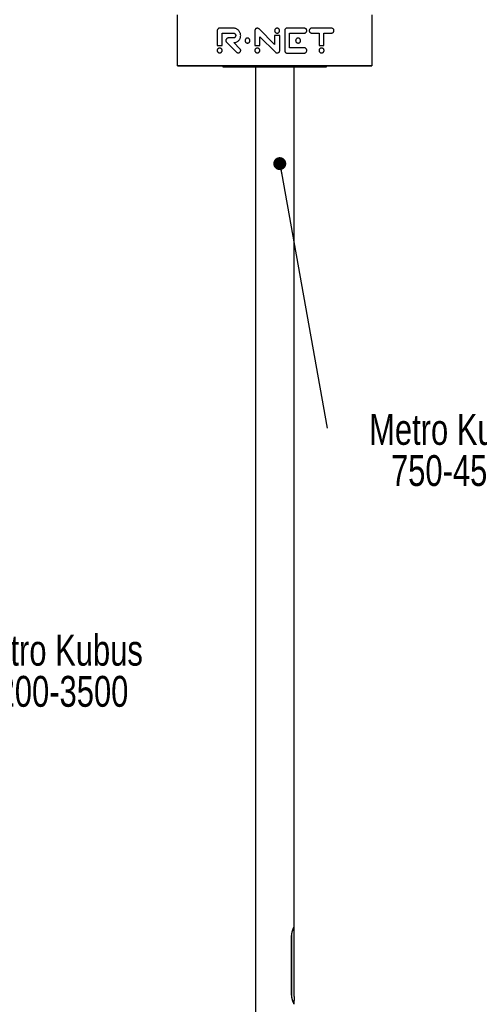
# Paper-space layout 'MA-KB-Metro Kubus Configurations' of a CAD drawing. Header units: millimetres. Extents: x 7 to 291, y 7 to 204.
# Tile 5 of 9: x 137 to 172, y 81 to 157. Entities that reach past the tile are written whole.
import ezdxf

# ---------------------------------------------------------------- set-up
doc = ezdxf.new("R2010")
doc.units = ezdxf.units.MM
doc.layers.add('LOGO', color=7, linetype='Continuous')
doc.styles.add('SLDTEXTSTYLE1', font='TXT', dxfattribs={"width": 0.75})
doc.dimstyles.new('SLDDIMSTYLE4', dxfattribs={"dimtxt": 0.18, "dimasz": 1, "dimexe": 0, "dimexo": 0.0625, "dimgap": 0, "dimtad": 0, "dimtih": 1, "dimtoh": 1, "dimdec": 0, "dimrnd": 1e-09, "dimzin": 0, "dimdsep": 46, "dimtxsty": 'Standard', "dimblk1": 'DOT', "dimblk2": 'DOT', "dimsah": 1, "dimcen": 0.09, "dimadec": 0, "dimazin": 0, "dimtfac": 1, "dimtdec": 0, "dimtofl": 0, "dimtmove": 0, "dimatfit": 3, "dimldrblk": 'DOT', "dimfxl": 1, "dimfrac": 2, "dimtolj": 1, "dimtzin": 0, "dimarcsym": 0})

# ---------------------------------------------------------------- blocks, each defined once
blk = doc.blocks.new('SW_NOTE_0_6')
at = {"layer": 'LOGO', "color": 0, "attachment_point": 2, "style": 'SLDTEXTSTYLE1'}
for s, insert, char_height in [('Metro Kubus', (10.008, 1.107), 2.38125), ('750-4500', (9.972, -2.068), 2.3813)]:
    blk.add_mtext(s, dxfattribs=dict(at, insert=insert, char_height=char_height))
blk = doc.blocks.new('_Dot')
at = {"color": 0, "linetype": 'ByBlock', "lineweight": -2}
blk.add_line((-0.5, 0), (-1, 0), dxfattribs=at)
at = {"color": 0, "linetype": 'ByBlock', "const_width": 0.5}
blk.add_lwpolyline([(-0.25, 0, 1), (0.25, 0, 1)], format="xyb", close=True, dxfattribs=at)
blk = doc.blocks.new('SW_NOTE_0_7')
at = {"layer": 'LOGO', "color": 0, "attachment_point": 2, "style": 'SLDTEXTSTYLE1'}
for s, insert, char_height in [('Metro Kubus', (9.975, 1.119), 2.38125), ('1200-3500', (9.916, -2.056), 2.3813)]:
    blk.add_mtext(s, dxfattribs=dict(at, insert=insert, char_height=char_height))

psp = doc.layouts.new('MA-KB-Metro Kubus Configurations')

# ---------------------------------------------------------------- linework, layer by layer
at = {"color": 7, "linetype": 'Continuous', "lineweight": 25}
for p, q in [((149.183, 153.891), (149.183, 157.843)), ((164.181, 157.843), (164.181, 153.891)), ((149.183, 156.802), (149.182, 156.802)), ((149.183, 156.613), (149.182, 156.613)), ((152.241, 156.608), (152.241, 155.477)), ((153.476, 156.802), (152.427, 156.802)), ((155.143, 156.608), (155.143, 155.477)), ((156.657, 155.542), (155.464, 156.742)), ((157.445, 156.608), (157.445, 155.082)), ((158.959, 156.802), (157.624, 156.802)), ((161.058, 156.802), (159.532, 156.802)), ((164.181, 156.802), (164.182, 156.802)), ((164.181, 156.608), (164.182, 156.608)), ((164.182, 156.608), (164.182, 155.477)), ((149.183, 156.423), (149.182, 156.423)), ((149.182, 155.477), (149.182, 156.423)), ((152.62, 156.423), (153.476, 156.423)), ((152.62, 155.477), (152.62, 156.423)), ((153.476, 156.045), (153.094, 156.045)), ((155.521, 156.147), (156.724, 154.947)), ((155.521, 155.477), (155.521, 156.147)), ((156.657, 156.234), (156.657, 155.542)), ((157.067, 156.234), (156.657, 156.234)), ((157.067, 155.082), (157.067, 156.234)), ((157.823, 156.423), (158.959, 156.423)), ((157.823, 155.288), (157.823, 156.423)), ((159.532, 156.423), (160.094, 156.423)), ((160.094, 156.423), (160.094, 155.477)), ((160.473, 156.423), (161.058, 156.423)), ((160.473, 155.477), (160.473, 156.423)), ((149.183, 155.477), (149.182, 155.477)), ((149.182, 155.288), (149.182, 155.477)), ((149.183, 155.288), (149.182, 155.288)), ((149.183, 155.082), (149.182, 155.082)), ((152.241, 155.477), (152.62, 155.477)), ((152.959, 155.712), (153.722, 154.948)), ((153.992, 155.217), (153.52, 155.689)), ((155.143, 155.477), (155.521, 155.477)), ((158.959, 155.288), (157.823, 155.288)), ((160.094, 155.477), (160.473, 155.477)), ((164.181, 155.477), (164.182, 155.477)), ((164.181, 155.082), (164.182, 155.082)), ((164.182, 155.477), (164.182, 155.276)), ((149.183, 154.878), (149.182, 154.878)), ((157.624, 154.878), (158.959, 154.878)), ((164.181, 154.891), (164.182, 154.891)), ((164.181, 154.878), (164.182, 154.878)), ((149.183, 153.891), (149.182, 153.89)), ((149.182, 153.89), (164.182, 153.89)), ((164.181, 153.891), (149.183, 153.891)), ((152.682, 153.89), (152.682, 153.81)), ((152.682, 153.81), (156.682, 153.81)), ((155.182, 153.81), (155.182, 61.07)), ((156.682, 153.81), (160.682, 153.81)), ((158.182, 87.49), (158.182, 153.81)), ((160.682, 153.81), (160.682, 153.89)), ((164.181, 153.891), (164.182, 153.89)), ((158.182, 87.48), (158.177, 87.48)), ((158.182, 82.09), (158.182, 87.48)), ((157.981, 82.24), (157.981, 86.74)), ((157.987, 82.24), (157.987, 86.74)), ((158.177, 81.5), (158.182, 81.5)), ((158.182, 81.5), (158.182, 81.791))]:
    psp.add_line(p, q, dxfattribs=at)
at = {"color": 8, "linetype": 'Continuous', "lineweight": 25}
for p, q in [((157.987, 86.74), (157.981, 86.74)), ((157.987, 82.24), (157.981, 82.24))]:
    psp.add_line(p, q, dxfattribs=at)
at = {"color": 7, "linetype": 'Continuous', "lineweight": 25}
psp.add_arc((159.677, 81.94), 1.503, 174.27059, 185.71851, dxfattribs=at)
for points, knots in [([(152.427, 156.802), (152.408, 156.8), (152.37, 156.797), (152.32, 156.77), (152.279, 156.73), (152.248, 156.674), (152.243, 156.63), (152.241, 156.608)], [0, 0, 0, 0, 0.190594, 0.37368, 0.555729, 0.773587, 1, 1, 1, 1]), ([(154.048, 156.228), (154.046, 156.263), (154.043, 156.331), (154.014, 156.43), (153.971, 156.521), (153.913, 156.602), (153.844, 156.671), (153.763, 156.727), (153.674, 156.769), (153.577, 156.797), (153.51, 156.8), (153.476, 156.802)], [0, 0, 0, 0, 0.115886, 0.228608, 0.339454, 0.449327, 0.55889, 0.666771, 0.775581, 0.886227, 1, 1, 1, 1]), ([(155.331, 156.798), (155.312, 156.797), (155.275, 156.793), (155.224, 156.768), (155.181, 156.729), (155.149, 156.674), (155.145, 156.63), (155.143, 156.608)], [0, 0, 0, 0, 0.1916269, 0.3757814, 0.5578466, 0.7744473, 1, 1, 1, 1]), ([(155.464, 156.742), (155.453, 156.751), (155.433, 156.769), (155.389, 156.792), (155.353, 156.796), (155.331, 156.798)], [0, 0, 0, 0, 0.276153, 0.551342, 1, 1, 1, 1]), ([(157.052, 156.608), (157.051, 156.625), (157.048, 156.658), (157.028, 156.705), (156.998, 156.744), (156.958, 156.774), (156.912, 156.794), (156.861, 156.801), (156.811, 156.794), (156.764, 156.774), (156.725, 156.744), (156.695, 156.705), (156.674, 156.658), (156.672, 156.625), (156.67, 156.608)], [0, 0, 0, 0, 0.085608, 0.168334, 0.24992, 0.331506, 0.414233, 0.499841, 0.58555, 0.668365, 0.750019, 0.831646, 0.91439, 1, 1, 1, 1]), ([(156.67, 156.608), (156.672, 156.59), (156.674, 156.557), (156.695, 156.51), (156.725, 156.471), (156.764, 156.441), (156.811, 156.422), (156.861, 156.415), (156.912, 156.422), (156.958, 156.441), (156.998, 156.471), (157.028, 156.51), (157.048, 156.557), (157.051, 156.59), (157.052, 156.608)], [0, 0, 0, 0, 0.085643, 0.168364, 0.249953, 0.331584, 0.414409, 0.500159, 0.585808, 0.668545, 0.750108, 0.831656, 0.914359, 1, 1, 1, 1]), ([(157.624, 156.802), (157.606, 156.8), (157.569, 156.797), (157.52, 156.771), (157.48, 156.73), (157.451, 156.674), (157.447, 156.63), (157.445, 156.608)], [0, 0, 0, 0, 0.19127, 0.372686, 0.553068, 0.771028, 1, 1, 1, 1]), ([(159.15, 156.613), (159.149, 156.632), (159.145, 156.669), (159.12, 156.72), (159.081, 156.763), (159.026, 156.795), (158.982, 156.8), (158.959, 156.802)], [0, 0, 0, 0, 0.191601, 0.375953, 0.558211, 0.774796, 1, 1, 1, 1]), ([(158.959, 156.423), (158.979, 156.425), (159.016, 156.428), (159.067, 156.453), (159.111, 156.492), (159.144, 156.546), (159.148, 156.59), (159.15, 156.613)], [0, 0, 0, 0, 0.1919712, 0.3769374, 0.5593738, 0.7754201, 1, 1, 1, 1]), ([(159.532, 156.802), (159.512, 156.8), (159.475, 156.797), (159.424, 156.772), (159.381, 156.733), (159.348, 156.679), (159.343, 156.635), (159.341, 156.613)], [0, 0, 0, 0, 0.191964, 0.376892, 0.559285, 0.775326, 1, 1, 1, 1]), ([(159.341, 156.613), (159.343, 156.594), (159.346, 156.556), (159.371, 156.505), (159.41, 156.462), (159.465, 156.43), (159.509, 156.426), (159.532, 156.423)], [0, 0, 0, 0, 0.191738, 0.376222, 0.558526, 0.775013, 1, 1, 1, 1]), ([(161.248, 156.613), (161.247, 156.632), (161.243, 156.669), (161.218, 156.72), (161.179, 156.763), (161.124, 156.795), (161.08, 156.8), (161.058, 156.802)], [0, 0, 0, 0, 0.191695, 0.3761247, 0.5583803, 0.7748717, 1, 1, 1, 1]), ([(161.058, 156.423), (161.077, 156.425), (161.114, 156.428), (161.165, 156.453), (161.209, 156.492), (161.242, 156.546), (161.246, 156.59), (161.248, 156.613)], [0, 0, 0, 0, 0.192036, 0.376953, 0.559306, 0.775317, 1, 1, 1, 1]), ([(152.959, 155.984), (152.947, 155.97), (152.923, 155.94), (152.904, 155.886), (152.901, 155.827), (152.917, 155.764), (152.945, 155.73), (152.959, 155.712)], [0, 0, 0, 0, 0.1909746, 0.3762662, 0.5597872, 0.7766952, 1, 1, 1, 1]), ([(153.094, 156.045), (153.08, 156.044), (153.053, 156.042), (153.005, 156.023), (152.977, 155.999), (152.959, 155.984)], [0, 0, 0, 0, 0.271618, 0.54956, 1, 1, 1, 1]), ([(153.476, 156.423), (153.495, 156.422), (153.532, 156.419), (153.583, 156.394), (153.627, 156.355), (153.66, 156.3), (153.664, 156.256), (153.666, 156.234)], [0, 0, 0, 0, 0.191866, 0.376803, 0.55926, 0.775359, 1, 1, 1, 1]), ([(153.666, 156.234), (153.665, 156.215), (153.662, 156.177), (153.636, 156.127), (153.597, 156.084), (153.542, 156.051), (153.498, 156.047), (153.476, 156.045)], [0, 0, 0, 0, 0.191706, 0.376143, 0.558441, 0.774978, 1, 1, 1, 1]), ([(153.52, 155.689), (153.56, 155.694), (153.639, 155.703), (153.75, 155.746), (153.848, 155.807), (153.925, 155.88), (153.98, 155.96), (154.019, 156.042), (154.043, 156.133), (154.046, 156.196), (154.048, 156.228)], [0, 0, 0, 0, 0.145828, 0.286487, 0.423597, 0.558863, 0.665278, 0.773146, 0.884076, 1, 1, 1, 1]), ([(154.763, 155.845), (154.762, 155.862), (154.759, 155.895), (154.739, 155.942), (154.709, 155.981), (154.67, 156.011), (154.623, 156.031), (154.573, 156.038), (154.522, 156.031), (154.475, 156.011), (154.436, 155.981), (154.406, 155.942), (154.386, 155.895), (154.383, 155.862), (154.382, 155.845)], [0, 0, 0, 0, 0.085517, 0.168252, 0.249897, 0.331538, 0.414277, 0.499843, 0.585452, 0.668273, 0.750001, 0.831712, 0.914479, 1, 1, 1, 1]), ([(154.382, 155.845), (154.383, 155.827), (154.386, 155.794), (154.406, 155.748), (154.436, 155.708), (154.475, 155.678), (154.522, 155.659), (154.573, 155.652), (154.623, 155.659), (154.67, 155.678), (154.709, 155.708), (154.739, 155.748), (154.759, 155.794), (154.762, 155.827), (154.763, 155.845)], [0, 0, 0, 0, 0.085524, 0.1682602, 0.2499372, 0.3316543, 0.4144976, 0.5001569, 0.5857733, 0.6685351, 0.7501651, 0.8317761, 0.9144804, 1, 1, 1, 1]), ([(158.673, 155.845), (158.672, 155.862), (158.67, 155.895), (158.649, 155.942), (158.619, 155.981), (158.58, 156.011), (158.533, 156.031), (158.483, 156.038), (158.432, 156.031), (158.386, 156.011), (158.346, 155.981), (158.316, 155.942), (158.296, 155.895), (158.293, 155.862), (158.292, 155.845)], [0, 0, 0, 0, 0.085512, 0.168259, 0.249933, 0.331613, 0.414383, 0.499949, 0.585626, 0.668433, 0.750105, 0.831758, 0.91449, 1, 1, 1, 1]), ([(158.292, 155.845), (158.293, 155.827), (158.296, 155.794), (158.316, 155.748), (158.346, 155.708), (158.386, 155.678), (158.432, 155.659), (158.483, 155.652), (158.533, 155.659), (158.58, 155.678), (158.619, 155.708), (158.649, 155.748), (158.67, 155.794), (158.672, 155.827), (158.673, 155.845)], [0, 0, 0, 0, 0.085513, 0.168213, 0.249833, 0.331494, 0.414323, 0.500051, 0.585668, 0.66846, 0.750129, 0.831769, 0.914485, 1, 1, 1, 1]), ([(152.617, 155.082), (152.616, 155.099), (152.613, 155.132), (152.593, 155.179), (152.563, 155.218), (152.524, 155.248), (152.477, 155.268), (152.427, 155.275), (152.376, 155.268), (152.33, 155.248), (152.29, 155.218), (152.26, 155.179), (152.24, 155.132), (152.237, 155.099), (152.236, 155.082)], [0, 0, 0, 0, 0.08554, 0.168258, 0.249878, 0.331517, 0.414292, 0.499929, 0.58564, 0.668457, 0.750116, 0.831742, 0.91446, 1, 1, 1, 1]), ([(152.236, 155.082), (152.237, 155.065), (152.24, 155.031), (152.26, 154.985), (152.29, 154.945), (152.33, 154.915), (152.376, 154.896), (152.427, 154.889), (152.477, 154.896), (152.524, 154.915), (152.563, 154.945), (152.593, 154.985), (152.613, 155.031), (152.616, 155.065), (152.617, 155.082)], [0, 0, 0, 0, 0.085632, 0.168398, 0.250029, 0.331659, 0.414425, 0.500071, 0.585643, 0.668366, 0.749977, 0.831602, 0.914367, 1, 1, 1, 1]), ([(153.992, 154.947), (154.004, 154.962), (154.029, 154.991), (154.047, 155.045), (154.05, 155.103), (154.034, 155.165), (154.006, 155.199), (153.992, 155.217)], [0, 0, 0, 0, 0.1918884, 0.3767006, 0.559134, 0.775386, 1, 1, 1, 1]), ([(155.526, 155.082), (155.525, 155.099), (155.522, 155.132), (155.502, 155.179), (155.472, 155.218), (155.432, 155.248), (155.386, 155.268), (155.335, 155.275), (155.285, 155.268), (155.238, 155.248), (155.199, 155.218), (155.169, 155.179), (155.148, 155.132), (155.146, 155.099), (155.144, 155.082)], [0, 0, 0, 0, 0.08552, 0.168231, 0.249861, 0.331518, 0.414307, 0.499937, 0.585565, 0.668384, 0.750084, 0.831748, 0.914477, 1, 1, 1, 1]), ([(155.144, 155.082), (155.146, 155.065), (155.148, 155.031), (155.169, 154.985), (155.199, 154.945), (155.238, 154.915), (155.285, 154.896), (155.335, 154.889), (155.386, 154.896), (155.432, 154.915), (155.472, 154.945), (155.502, 154.985), (155.522, 155.031), (155.525, 155.065), (155.526, 155.082)], [0, 0, 0, 0, 0.085615, 0.168392, 0.250062, 0.331733, 0.4145, 0.500063, 0.585628, 0.668365, 0.749994, 0.831629, 0.914387, 1, 1, 1, 1]), ([(156.867, 154.891), (156.887, 154.893), (156.925, 154.896), (156.978, 154.921), (157.023, 154.96), (157.059, 155.015), (157.064, 155.059), (157.067, 155.082)], [0, 0, 0, 0, 0.190528, 0.377572, 0.562654, 0.779207, 1, 1, 1, 1]), ([(157.445, 155.082), (157.446, 155.062), (157.449, 155.024), (157.472, 154.971), (157.503, 154.929), (157.54, 154.9), (157.58, 154.881), (157.609, 154.879), (157.624, 154.878)], [0, 0, 0, 0, 0.193583, 0.382641, 0.566739, 0.708927, 0.851593, 1, 1, 1, 1]), ([(159.15, 155.083), (159.149, 155.103), (159.145, 155.142), (159.12, 155.195), (159.086, 155.237), (159.046, 155.266), (159.005, 155.284), (158.975, 155.287), (158.959, 155.288)], [0, 0, 0, 0, 0.189366, 0.377448, 0.563839, 0.70878, 0.853128, 1, 1, 1, 1]), ([(158.959, 154.878), (158.979, 154.88), (159.017, 154.884), (159.068, 154.913), (159.111, 154.956), (159.143, 155.014), (159.148, 155.06), (159.15, 155.083)], [0, 0, 0, 0, 0.186116, 0.369879, 0.555729, 0.777082, 1, 1, 1, 1]), ([(160.485, 155.082), (160.484, 155.099), (160.481, 155.132), (160.461, 155.179), (160.431, 155.218), (160.392, 155.248), (160.345, 155.268), (160.295, 155.275), (160.244, 155.268), (160.197, 155.248), (160.158, 155.218), (160.128, 155.179), (160.108, 155.132), (160.105, 155.099), (160.104, 155.082)], [0, 0, 0, 0, 0.08553, 0.168227, 0.249819, 0.331435, 0.414214, 0.499904, 0.585697, 0.668534, 0.750176, 0.831773, 0.91447, 1, 1, 1, 1]), ([(160.104, 155.082), (160.105, 155.065), (160.108, 155.031), (160.128, 154.985), (160.158, 154.945), (160.197, 154.915), (160.244, 154.896), (160.295, 154.889), (160.345, 154.896), (160.392, 154.915), (160.431, 154.945), (160.461, 154.985), (160.481, 155.031), (160.484, 155.065), (160.485, 155.082)], [0, 0, 0, 0, 0.085622, 0.168366, 0.24997, 0.331583, 0.414368, 0.500096, 0.585721, 0.668448, 0.750036, 0.831633, 0.914378, 1, 1, 1, 1]), ([(153.722, 154.948), (153.737, 154.936), (153.766, 154.911), (153.82, 154.893), (153.878, 154.89), (153.94, 154.905), (153.975, 154.933), (153.992, 154.947)], [0, 0, 0, 0, 0.191548, 0.37655, 0.559335, 0.775747, 1, 1, 1, 1]), ([(156.724, 154.947), (156.735, 154.938), (156.757, 154.919), (156.805, 154.897), (156.844, 154.893), (156.867, 154.891)], [0, 0, 0, 0, 0.269898, 0.552991, 1, 1, 1, 1]), ([(157.981, 86.74), (157.982, 86.779), (157.983, 86.837), (157.992, 86.914), (158.003, 86.984), (158.019, 87.06), (158.037, 87.126), (158.053, 87.179), (158.067, 87.222), (158.084, 87.267), (158.1, 87.309), (158.116, 87.348), (158.131, 87.383), (158.146, 87.415), (158.158, 87.442), (158.168, 87.462), (158.175, 87.477), (158.18, 87.486), (158.182, 87.49), (158.182, 87.49), (158.182, 87.49)], [0, 0, 0, 0, 0.096819, 0.145899, 0.195848, 0.280387, 0.353824, 0.390864, 0.44285, 0.495488, 0.548454, 0.602098, 0.657339, 0.712997, 0.770046, 0.827614, 0.878845, 0.93094, 0.983485, 1, 1, 1, 1]), ([(157.987, 86.74), (157.987, 86.771), (157.989, 86.833), (157.997, 86.909), (158.01, 86.99), (158.028, 87.074), (158.051, 87.155), (158.071, 87.217), (158.087, 87.261), (158.103, 87.302), (158.118, 87.341), (158.133, 87.376), (158.147, 87.406), (158.159, 87.433), (158.169, 87.453), (158.176, 87.468), (158.18, 87.476), (158.182, 87.481), (158.182, 87.48), (158.182, 87.48)], [0, 0, 0, 0, 0.079065, 0.157404, 0.196397, 0.293528, 0.391882, 0.444067, 0.496574, 0.549577, 0.603261, 0.658428, 0.714012, 0.77098, 0.828463, 0.879937, 0.931829, 0.984389, 1, 1, 1, 1]), ([(158.182, 81.491), (158.182, 81.491), (158.182, 81.491), (158.175, 81.504), (158.16, 81.535), (158.141, 81.576), (158.123, 81.616), (158.107, 81.653), (158.093, 81.689), (158.077, 81.732), (158.06, 81.779), (158.044, 81.829), (158.025, 81.896), (158.006, 81.977), (157.991, 82.069), (157.983, 82.156), (157.982, 82.212), (157.981, 82.24)], [0, 0, 0, 0, 0.036967, 0.131596, 0.227891, 0.311874, 0.384802, 0.42158, 0.473796, 0.526672, 0.579881, 0.633776, 0.685794, 0.78064, 0.859391, 0.929124, 1, 1, 1, 1]), ([(158.182, 81.501), (158.182, 81.501), (158.182, 81.501), (158.179, 81.507), (158.172, 81.52), (158.16, 81.546), (158.145, 81.579), (158.128, 81.616), (158.111, 81.656), (158.095, 81.698), (158.079, 81.741), (158.063, 81.787), (158.043, 81.85), (158.022, 81.929), (158.006, 82.011), (157.994, 82.096), (157.988, 82.167), (157.987, 82.222), (157.987, 82.24)], [0, 0, 0, 0, 0.037877, 0.075118, 0.15108, 0.229405, 0.295617, 0.360381, 0.423684, 0.475957, 0.528556, 0.582169, 0.636133, 0.728241, 0.817528, 0.861388, 0.953489, 1, 1, 1, 1])]:
    psp.add_open_spline(points, degree=3, knots=knots, dxfattribs=at)

# ---------------------------------------------------------------- block references
at = {"layer": 'LOGO'}
for name, p in [('SW_NOTE_0_6', (160.724, 125.93)), ('SW_NOTE_0_7', (129.752, 108.884))]:
    psp.add_blockref(name, p, dxfattribs=at)

# ---------------------------------------------------------------- leaders
psp.add_leader([(157.065, 146.354), (160.724, 125.93)], dimstyle='SLDDIMSTYLE4', dxfattribs=at)

doc.saveas('drawing.dxf')
